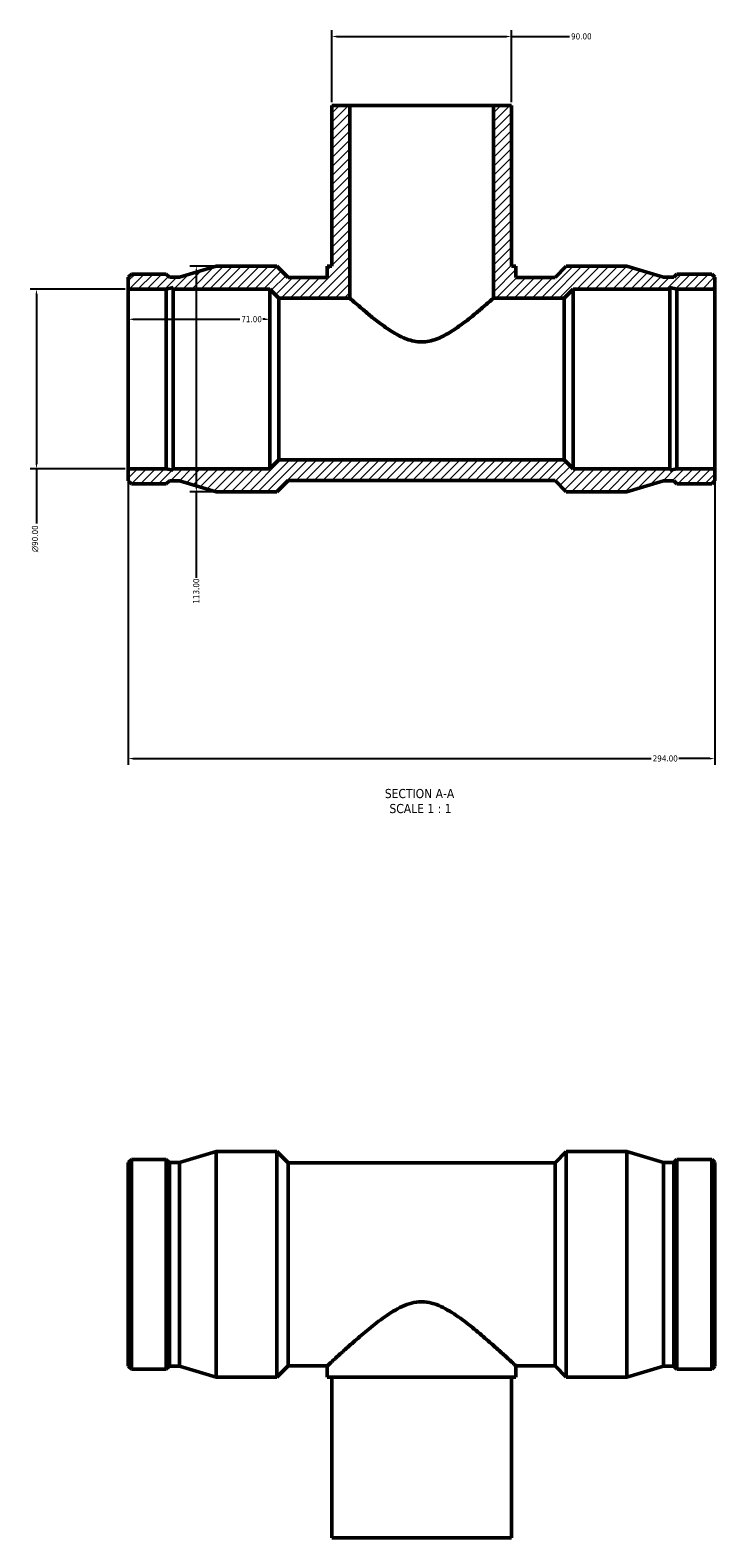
# Model space of a CAD drawing. Header units: millimetres. Extents: x -174 to 1524, y -226 to 1575.
# Tile 5 of 6: x 377 to 720, y 820 to 1575. Entities that reach past the tile are written whole.
import ezdxf

# ---------------------------------------------------------------- set-up
doc = ezdxf.new("R2010")
doc.units = ezdxf.units.MM
for name, color, linetype, lineweight in [('Dimension (ANSI)', 7, 'Continuous', 25), ('Hatch (ANSI)', 7, 'Continuous', 18), ('Symbol (ANSI)', 7, 'Continuous', 25), ('Visible (ANSI)', 7, 'Continuous', 50)]:
    doc.layers.add(name, color=color, linetype=linetype, lineweight=lineweight)
doc.styles.add('Label Text (ANSI)', font='tahoma.ttf')
doc.styles.add('Note Text (ANSI)', font='tahoma.ttf')
doc.dimstyles.new('Default - mm (ANSI)', dxfattribs={"dimtxt": 3.048, "dimasz": 2.5, "dimexe": 3.175, "dimexo": 1.6002, "dimgap": 0.8, "dimtad": 0, "dimtoh": 1, "dimrnd": 1e-08, "dimzin": 4, "dimdsep": 46, "dimtxsty": 'Note Text (ANSI)', "dimcen": 0.09, "dimdle": 10, "dimclrd": 256, "dimclre": 256, "dimclrt": 256, "dimadec": 1, "dimazin": 1, "dimtfac": 1, "dimtofl": 0, "dimtmove": 0, "dimatfit": 3, "dimfxl": 1, "dimtolj": 1, "dimtzin": 4, "dimlwd": -1, "dimlwe": -1, "dimarcsym": 0})

# ---------------------------------------------------------------- blocks, each defined once
blk = doc.blocks.new('*D7')
at = {"layer": 'Defpoints', "color": 0, "transparency": 16777216}
for p in [(426.03, 1445.67), (380.03, 1355.67), (426.03, 1355.67)]:
    blk.add_point(p, dxfattribs=at)
at = {"layer": 'Dimension (ANSI)', "transparency": 16777216}
for p, q in [((424.43, 1445.67), (376.86, 1445.67)), ((380.03, 1443.17), (380.03, 1358.17)), ((424.43, 1355.67), (376.86, 1355.67)), ((380.03, 1355.67), (380.03, 1328.24))]:
    blk.add_line(p, q, dxfattribs=at)
for points in [[(379.61, 1443.17), (380.45, 1443.17), (380.03, 1445.67)], [(379.61, 1358.17), (380.45, 1358.17), (380.03, 1355.67)]]:
    blk.add_solid(points, dxfattribs=at)
at = {"layer": 'Dimension (ANSI)', "color": 230, "true_color": 0xff0080, "transparency": 16777216, "insert": (377.74, 1313.89), "char_height": 3.048, "attachment_point": 1, "rotation": 90, "style": 'Note Text (ANSI)'}
blk.add_mtext('\\A1;\\fAIGDT|b0|i0;\\H3.0480;\\ln\\fTahoma|b0|i0;\\H3.0480;90.00', dxfattribs=at)
blk = doc.blocks.new('*D8')
at = {"layer": 'Defpoints', "color": 0, "transparency": 16777216}
for p in [(470.13, 1457.17), (460.13, 1344.17), (470.13, 1344.17)]:
    blk.add_point(p, dxfattribs=at)
at = {"layer": 'Dimension (ANSI)', "transparency": 16777216}
for p, q in [((468.53, 1457.17), (456.96, 1457.17)), ((460.13, 1454.67), (460.13, 1346.67)), ((468.53, 1344.17), (456.96, 1344.17)), ((460.13, 1344.17), (460.13, 1301.01))]:
    blk.add_line(p, q, dxfattribs=at)
for points in [[(459.71, 1454.67), (460.55, 1454.67), (460.13, 1457.17)], [(459.71, 1346.67), (460.55, 1346.67), (460.13, 1344.17)]]:
    blk.add_solid(points, dxfattribs=at)
at = {"layer": 'Dimension (ANSI)', "color": 230, "true_color": 0xff0080, "transparency": 16777216, "insert": (458.54, 1288.13), "char_height": 3.048, "attachment_point": 1, "rotation": 90, "style": 'Note Text (ANSI)'}
blk.add_mtext('\\A1;113.00', dxfattribs=at)
blk = doc.blocks.new('*D9')
at = {"layer": 'Defpoints', "color": 0, "transparency": 16777216}
for p in [(618.03, 1572.19), (528.03, 1537.67), (618.03, 1537.67)]:
    blk.add_point(p, dxfattribs=at)
at = {"layer": 'Dimension (ANSI)', "transparency": 16777216}
for p, q in [((528.03, 1539.27), (528.03, 1575.37)), ((530.53, 1572.19), (615.53, 1572.19)), ((618.03, 1539.27), (618.03, 1575.37)), ((618.03, 1572.19), (647.17, 1572.19))]:
    blk.add_line(p, q, dxfattribs=at)
for points in [[(530.53, 1572.61), (530.53, 1571.78), (528.03, 1572.19)], [(615.53, 1572.61), (615.53, 1571.78), (618.03, 1572.19)]]:
    blk.add_solid(points, dxfattribs=at)
at = {"layer": 'Dimension (ANSI)', "color": 230, "true_color": 0xff0080, "transparency": 16777216, "insert": (647.97, 1573.78), "char_height": 3.048, "attachment_point": 1, "style": 'Note Text (ANSI)'}
blk.add_mtext('\\A1;90.00', dxfattribs=at)
blk = doc.blocks.new('*D10')
at = {"layer": 'Defpoints', "color": 0, "transparency": 16777216}
for p in [(426.03, 1355.67), (720.03, 1355.67), (720.03, 1210.53)]:
    blk.add_point(p, dxfattribs=at)
at = {"layer": 'Dimension (ANSI)', "transparency": 16777216}
for p, q in [((426.03, 1354.07), (426.03, 1207.36)), ((720.03, 1354.07), (720.03, 1207.36)), ((428.53, 1210.53), (688.07, 1210.53)), ((717.53, 1210.53), (701.99, 1210.53))]:
    blk.add_line(p, q, dxfattribs=at)
for points in [[(428.53, 1210.95), (428.53, 1210.12), (426.03, 1210.53)], [(717.53, 1210.95), (717.53, 1210.12), (720.03, 1210.53)]]:
    blk.add_solid(points, dxfattribs=at)
at = {"layer": 'Dimension (ANSI)', "color": 230, "true_color": 0xff0080, "transparency": 16777216, "insert": (688.87, 1212.12), "char_height": 3.048, "attachment_point": 1, "style": 'Note Text (ANSI)'}
blk.add_mtext('\\A1;294.00', dxfattribs=at)
blk = doc.blocks.new('*D11')
at = {"layer": 'Defpoints', "color": 0, "transparency": 16777216}
for p in [(497.03, 1430.56), (426.03, 1400.67), (497.03, 1400.67)]:
    blk.add_point(p, dxfattribs=at)
at = {"layer": 'Dimension (ANSI)', "transparency": 16777216}
for p, q in [((428.53, 1430.56), (481.9, 1430.56)), ((494.53, 1430.56), (493.55, 1430.56))]:
    blk.add_line(p, q, dxfattribs=at)
for points in [[(428.53, 1430.98), (428.53, 1430.14), (426.03, 1430.56)], [(494.53, 1430.98), (494.53, 1430.14), (497.03, 1430.56)]]:
    blk.add_solid(points, dxfattribs=at)
at = {"layer": 'Dimension (ANSI)', "color": 230, "true_color": 0xff0080, "transparency": 16777216, "insert": (482.7, 1432.15), "char_height": 3.048, "attachment_point": 1, "style": 'Note Text (ANSI)'}
blk.add_mtext('\\A1;71.00', dxfattribs=at)

msp = doc.modelspace()

# ---------------------------------------------------------------- hatches: boundary and pattern name
at = {"layer": 'Hatch (ANSI)'}
h = msp.add_hatch(dxfattribs=at)
h.set_pattern_fill('ANSI31', color=256, scale=25.4, style=0)
h.set_pattern_definition([(45, (0, 0), (-2.245064, 2.245064), [])])
h.paths.add_polyline_path([(697.492, 1446.417), (701.018, 1445.668), (720.031, 1445.668), (720.031, 1451.636), (718.455, 1453.213), (701.018, 1453.213), (699.441, 1451.636), (694.294, 1451.636), (675.931, 1457.168), (645.566, 1457.168), (639.916, 1451.518), (620.281, 1451.518), (620.281, 1457.168), (618.031, 1457.168), (618.031, 1537.668), (609.031, 1537.668), (609.031, 1441.168), (644.531, 1441.168), (649.031, 1445.668), (697.492, 1445.668)])
h.paths.add_polyline_path([(445.045, 1355.668), (426.031, 1355.668), (426.031, 1349.699), (427.608, 1348.123), (445.045, 1348.123), (446.621, 1349.699), (451.769, 1349.699), (470.131, 1344.168), (500.496, 1344.168), (506.146, 1349.818), (639.916, 1349.818), (645.566, 1344.168), (675.931, 1344.168), (694.294, 1349.699), (699.441, 1349.699), (701.018, 1348.123), (718.455, 1348.123), (720.031, 1349.699), (720.031, 1355.668), (701.018, 1355.668), (697.492, 1354.918), (697.492, 1355.668), (649.031, 1355.668), (644.531, 1360.168), (501.531, 1360.168), (497.031, 1355.668), (448.571, 1355.668), (448.571, 1354.918)])
h.paths.add_polyline_path([(426.031, 1445.668), (445.045, 1445.668), (448.571, 1446.417), (448.571, 1445.668), (497.031, 1445.668), (501.531, 1441.168), (537.031, 1441.168), (537.031, 1537.668), (528.031, 1537.668), (528.031, 1457.168), (525.781, 1457.168), (525.781, 1451.518), (506.146, 1451.518), (500.496, 1457.168), (470.131, 1457.168), (451.769, 1451.636), (446.621, 1451.636), (445.045, 1453.213), (427.608, 1453.213), (426.031, 1451.636)])

# ---------------------------------------------------------------- linework, layer by layer
at = {"layer": 'Visible (ANSI)'}
for p, q in [((537.031, 1537.668), (528.031, 1537.668)), ((528.031, 1537.668), (528.031, 1457.168)), ((537.031, 1441.168), (537.031, 1537.668)), ((537.031, 1537.668), (609.031, 1537.668)), ((618.031, 1537.668), (609.031, 1537.668)), ((609.031, 1537.668), (609.031, 1441.168)), ((618.031, 1457.168), (618.031, 1537.668)), ((427.608, 1453.213), (426.031, 1451.636)), ((426.031, 1451.636), (426.031, 1445.668)), ((445.045, 1453.213), (427.608, 1453.213)), ((446.621, 1451.636), (445.045, 1453.213)), ((451.769, 1451.636), (446.621, 1451.636)), ((470.131, 1457.168), (451.769, 1451.636)), ((500.496, 1457.168), (470.131, 1457.168)), ((506.146, 1451.518), (500.496, 1457.168)), ((525.781, 1451.518), (506.146, 1451.518)), ((528.031, 1457.168), (525.781, 1457.168)), ((525.781, 1457.168), (525.781, 1451.518)), ((620.281, 1457.168), (618.031, 1457.168)), ((620.281, 1451.518), (620.281, 1457.168)), ((639.916, 1451.518), (620.281, 1451.518)), ((645.566, 1457.168), (639.916, 1451.518)), ((675.931, 1457.168), (645.566, 1457.168)), ((694.294, 1451.636), (675.931, 1457.168)), ((699.441, 1451.636), (694.294, 1451.636)), ((701.018, 1453.213), (699.441, 1451.636)), ((718.455, 1453.213), (701.018, 1453.213)), ((720.031, 1451.636), (718.455, 1453.213)), ((720.031, 1445.668), (720.031, 1451.636)), ((426.031, 1445.668), (445.045, 1445.668)), ((426.031, 1355.668), (426.031, 1445.668)), ((445.045, 1445.668), (448.571, 1446.417)), ((445.045, 1355.668), (445.045, 1445.668)), ((448.571, 1446.417), (448.571, 1445.668)), ((448.571, 1445.668), (497.031, 1445.668)), ((448.571, 1355.668), (448.571, 1445.668)), ((497.031, 1445.668), (501.531, 1441.168)), ((497.031, 1355.668), (497.031, 1445.668)), ((644.531, 1441.168), (649.031, 1445.668)), ((649.031, 1445.668), (697.492, 1445.668)), ((649.031, 1355.668), (649.031, 1445.668)), ((697.492, 1446.417), (701.018, 1445.668)), ((697.492, 1445.668), (697.492, 1446.417)), ((697.492, 1355.668), (697.492, 1445.668)), ((701.018, 1445.668), (720.031, 1445.668)), ((701.018, 1355.668), (701.018, 1445.668)), ((720.031, 1355.668), (720.031, 1445.668)), ((501.531, 1441.168), (537.031, 1441.168)), ((501.531, 1360.168), (501.531, 1441.168)), ((609.031, 1441.168), (644.531, 1441.168)), ((644.531, 1360.168), (644.531, 1441.168)), ((501.531, 1360.168), (497.031, 1355.668)), ((644.531, 1360.168), (501.531, 1360.168)), ((649.031, 1355.668), (644.531, 1360.168)), ((445.045, 1355.668), (426.031, 1355.668)), ((426.031, 1355.668), (426.031, 1349.699)), ((448.571, 1354.918), (445.045, 1355.668)), ((497.031, 1355.668), (448.571, 1355.668)), ((448.571, 1355.668), (448.571, 1354.918)), ((697.492, 1355.668), (649.031, 1355.668)), ((701.018, 1355.668), (697.492, 1354.918)), ((697.492, 1354.918), (697.492, 1355.668)), ((720.031, 1355.668), (701.018, 1355.668)), ((720.031, 1349.699), (720.031, 1355.668)), ((426.031, 1349.699), (427.608, 1348.123)), ((427.608, 1348.123), (445.045, 1348.123)), ((445.045, 1348.123), (446.621, 1349.699)), ((446.621, 1349.699), (451.769, 1349.699)), ((451.769, 1349.699), (470.131, 1344.168)), ((470.131, 1344.168), (500.496, 1344.168)), ((500.496, 1344.168), (506.146, 1349.818)), ((506.146, 1349.818), (639.916, 1349.818)), ((639.916, 1349.818), (645.566, 1344.168)), ((645.566, 1344.168), (675.931, 1344.168)), ((675.931, 1344.168), (694.294, 1349.699)), ((694.294, 1349.699), (699.441, 1349.699)), ((699.441, 1349.699), (701.018, 1348.123)), ((701.018, 1348.123), (718.455, 1348.123)), ((718.455, 1348.123), (720.031, 1349.699)), ((451.769, 1008.201), (470.131, 1013.732)), ((470.131, 900.732), (470.131, 1013.732)), ((470.131, 1013.732), (500.496, 1013.732)), ((500.496, 900.732), (500.496, 1013.732)), ((506.146, 1008.082), (500.496, 1013.732)), ((639.916, 1008.082), (645.566, 1013.732)), ((645.566, 900.732), (645.566, 1013.732)), ((645.566, 1013.732), (675.931, 1013.732)), ((675.931, 900.732), (675.931, 1013.732)), ((694.294, 1008.201), (675.931, 1013.732)), ((426.031, 1008.201), (427.608, 1009.777)), ((426.031, 906.264), (426.031, 1008.201)), ((427.608, 904.687), (427.608, 1009.777)), ((427.608, 1009.777), (445.045, 1009.777)), ((445.045, 904.687), (445.045, 1009.777)), ((446.621, 1008.201), (445.045, 1009.777)), ((446.621, 906.264), (446.621, 1008.201)), ((446.621, 1008.201), (451.769, 1008.201)), ((451.769, 906.264), (451.769, 1008.201)), ((506.146, 906.382), (506.146, 1008.082)), ((506.146, 1008.082), (639.916, 1008.082)), ((639.916, 906.382), (639.916, 1008.082)), ((694.294, 906.264), (694.294, 1008.201)), ((694.294, 1008.201), (699.441, 1008.201)), ((699.441, 1008.201), (701.018, 1009.777)), ((699.441, 906.264), (699.441, 1008.201)), ((701.018, 904.687), (701.018, 1009.777)), ((701.018, 1009.777), (718.455, 1009.777)), ((718.455, 904.687), (718.455, 1009.777)), ((720.031, 1008.201), (718.455, 1009.777)), ((720.031, 906.264), (720.031, 1008.201)), ((426.031, 906.264), (427.608, 904.687)), ((446.621, 906.264), (445.045, 904.687)), ((446.621, 906.264), (451.769, 906.264)), ((451.769, 906.264), (470.131, 900.732)), ((506.146, 906.382), (500.496, 900.732)), ((506.146, 906.382), (525.781, 906.382)), ((525.781, 900.732), (525.781, 906.382)), ((620.281, 900.732), (620.281, 906.382)), ((620.281, 906.382), (639.916, 906.382)), ((639.916, 906.382), (645.566, 900.732)), ((694.294, 906.264), (675.931, 900.732)), ((694.294, 906.264), (699.441, 906.264)), ((699.441, 906.264), (701.018, 904.687)), ((720.031, 906.264), (718.455, 904.687)), ((427.608, 904.687), (445.045, 904.687)), ((470.131, 900.732), (500.496, 900.732)), ((620.281, 900.732), (525.781, 900.732)), ((528.031, 820.232), (528.031, 900.732)), ((618.031, 820.232), (618.031, 900.732)), ((645.566, 900.732), (675.931, 900.732)), ((701.018, 904.687), (718.455, 904.687)), ((528.031, 820.232), (618.031, 820.232))]:
    msp.add_line(p, q, dxfattribs=at)
for points, knots in [([(573.031, 1419.222), (570.441, 1419.222), (567.991, 1419.771), (563.306, 1421.503), (561.068, 1422.678), (556.786, 1425.269), (554.746, 1426.686), (550.935, 1429.491), (549.166, 1430.882), (546.088, 1433.369), (544.653, 1434.566), (542.063, 1436.762), (540.908, 1437.762), (539.012, 1439.414), (538.27, 1440.07), (537.279, 1440.946), (537.031, 1441.168), (537.031, 1441.168)], [0, 0, 0, 0, 0.7772016, 0.7772016, 1.5544031, 1.5544031, 2.3316047, 2.3316047, 3.1088062, 3.1088062, 3.8353935, 3.8353935, 4.5619807, 4.5619807, 5.2885679, 5.2885679, 6.0151552, 6.0151552, 6.0151552, 6.0151552]), ([(609.031, 1441.168), (609.031, 1441.168), (608.783, 1440.946), (607.792, 1440.07), (607.05, 1439.414), (605.155, 1437.762), (604, 1436.762), (601.409, 1434.566), (599.974, 1433.369), (596.897, 1430.882), (595.127, 1429.491), (591.316, 1426.686), (589.276, 1425.269), (584.994, 1422.678), (582.757, 1421.503), (578.072, 1419.771), (575.622, 1419.222), (573.031, 1419.222)], [18.0454656, 18.0454656, 18.0454656, 18.0454656, 18.7720528, 18.7720528, 19.4986401, 19.4986401, 20.2252273, 20.2252273, 20.9518146, 20.9518146, 21.7290161, 21.7290161, 22.5062177, 22.5062177, 23.2834192, 23.2834192, 24.0606208, 24.0606208, 24.0606208, 24.0606208]), ([(525.781, 906.382), (525.781, 906.382), (526.112, 906.691), (527.427, 907.908), (528.409, 908.817), (530.908, 911.11), (532.426, 912.496), (535.818, 915.55), (537.691, 917.217), (541.753, 920.758), (544.113, 922.775), (549.151, 926.879), (551.827, 928.969), (556.005, 931.893), (557.421, 932.829), (560.31, 934.568), (561.782, 935.371), (564.806, 936.762), (566.356, 937.35), (569.583, 938.19), (571.26, 938.44), (573.031, 938.44)], [24.2949238, 24.2949238, 24.2949238, 24.2949238, 25.2564816, 25.2564816, 26.2180395, 26.2180395, 27.1795973, 27.1795973, 28.1411551, 28.1411551, 29.2041743, 29.2041743, 30.2671934, 30.2671934, 30.798703, 30.798703, 31.3302126, 31.3302126, 31.8617222, 31.8617222, 32.3932317, 32.3932317, 32.3932317, 32.3932317]), ([(573.031, 938.44), (574.803, 938.44), (576.48, 938.19), (579.707, 937.35), (581.257, 936.762), (584.281, 935.371), (585.753, 934.568), (588.641, 932.829), (590.058, 931.893), (594.235, 928.969), (596.912, 926.879), (601.95, 922.775), (604.309, 920.758), (608.371, 917.217), (610.244, 915.55), (613.636, 912.496), (615.155, 911.11), (617.654, 908.817), (618.636, 907.908), (619.95, 906.691), (620.281, 906.382), (620.281, 906.382)], [0, 0, 0, 0, 0.5315096, 0.5315096, 1.0630191, 1.0630191, 1.5945287, 1.5945287, 2.1260383, 2.1260383, 3.1890574, 3.1890574, 4.2520766, 4.2520766, 5.2136344, 5.2136344, 6.1751923, 6.1751923, 7.1367501, 7.1367501, 8.0983079, 8.0983079, 8.0983079, 8.0983079])]:
    msp.add_open_spline(points, degree=3, knots=knots, dxfattribs=at)

# ---------------------------------------------------------------- texts
at = {"layer": 'Symbol (ANSI)', "char_height": 4.572, "attachment_point": 7, "style": 'Label Text (ANSI)'}
for s, insert in [('SECTION A-A', (554.607, 1190.653)), ('SCALE 1 : 1', (556.926, 1183.14))]:
    msp.add_mtext(s, dxfattribs=dict(at, insert=insert))

# ---------------------------------------------------------------- dimensions: what is measured, and where the dimension line sits
at = {"layer": 'Dimension (ANSI)'}
for base, p1, p2, angle, override, picture, middle in [((618.031, 1572.193), (528.031, 1537.668), (618.031, 1537.668), 180, {"dimtoh": 0, "dimdec": 2, "dimtp": 0, "dimtm": 0, "dimtdec": 2, "dimatfit": 2}, '*D9', (653.031, 1572.193)), ((460.131, 1344.168), (470.131, 1457.168), (470.131, 1344.168), 90, {"dimtoh": 0, "dimdec": 2, "dimtp": 0, "dimtm": 0, "dimtdec": 2, "dimatfit": 2}, '*D8', (460.131, 1294.168)), ((497.031, 1430.559), (426.031, 1400.668), (497.031, 1400.668), 180, {"dimtoh": 0, "dimdec": 2, "dimse1": 1, "dimse2": 1, "dimtp": 0, "dimtm": 0, "dimtdec": 2, "dimatfit": 1}, '*D11', (487.722, 1430.559)), ((720.031, 1210.535), (426.031, 1355.668), (720.031, 1355.668), 180, {"dimtoh": 0, "dimdec": 2, "dimtp": 0, "dimtm": 0, "dimtdec": 2, "dimatfit": 1}, '*D10', (695.031, 1210.535))]:
    dim = msp.add_linear_dim(base=base, p1=p1, p2=p2, angle=angle, dimstyle='Default - mm (ANSI)', override=override, dxfattribs=at)
    dim.commit()
    dim.dimension.update_dxf_attribs({"geometry": picture, "text_midpoint": middle, "dimtype": 160})
dim = msp.add_linear_dim(base=(380.031, 1355.668), p1=(426.031, 1445.668), p2=(426.031, 1355.668), angle=90, text='\\fAIGDT|b0|i0;\\H3.0480;\\ln\\fTahoma|b0|i0;\\H3.0480;<>', dimstyle='Default - mm (ANSI)', override={"dimtoh": 0, "dimdec": 2, "dimtp": 0, "dimtm": 0, "dimtdec": 2, "dimatfit": 2}, dxfattribs=at)
dim.commit()
dim.dimension.update_dxf_attribs({"geometry": '*D7', "text_midpoint": (380.031, 1320.668), "dimtype": 160})

doc.saveas('drawing.dxf')
